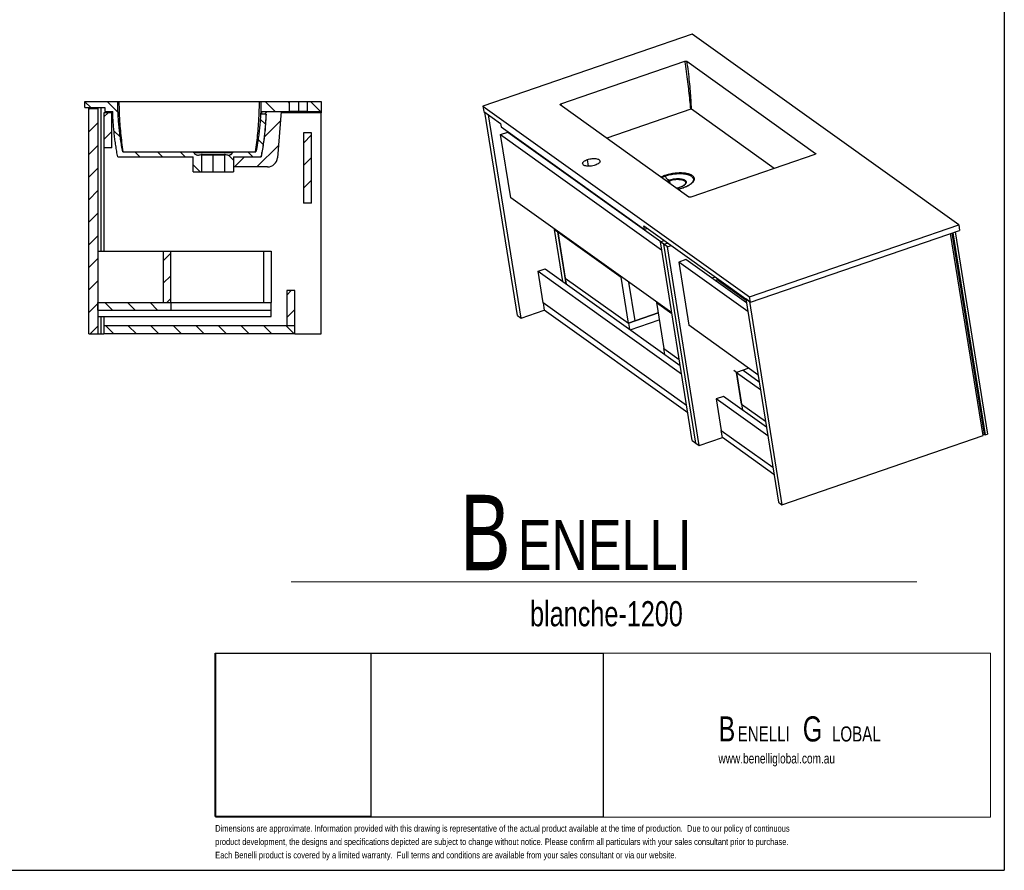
# Model space of a CAD drawing. Header units: millimetres. Extents: x -436 to 415, y 5 to 298.
# Tile 2 of 3: x 219 to 415, y 5 to 175. Entities that reach past the tile are written whole.
import ezdxf

# ---------------------------------------------------------------- set-up
doc = ezdxf.new("R2010")
doc.units = ezdxf.units.MM
doc.layers.add('FORMAT', color=179, linetype='Continuous')
doc.layers.add('LAYER_1', color=179, linetype='Continuous')
doc.styles.add('SLDTEXTSTYLE0', font='TXT', dxfattribs={"width": 0.75})

# ---------------------------------------------------------------- blocks, each defined once
blk = doc.blocks.new('BLOCK 3')
at = {"layer": 'FORMAT', "color": 179, "lineweight": 18}
for p, q in [((407.62, 51.8), (253.44, 51.8)), ((253.44, 51.8), (253.44, 19.17)), ((407.62, 19.17), (407.62, 51.8)), ((253.44, 19.17), (407.62, 19.17))]:
    blk.add_line(p, q, dxfattribs=at)
blk = doc.blocks.new('BLOCK 2')
at = {"layer": 'LAYER_1', "color": 179, "lineweight": 18}
for p, q in [((407.62, 51.8), (253.44, 51.8)), ((253.44, 51.8), (253.44, 19.17)), ((407.62, 19.17), (407.62, 51.8)), ((253.44, 19.17), (407.62, 19.17))]:
    blk.add_line(p, q, dxfattribs=at)
at = {"color": 7, "linetype": 'Continuous'}
blk.add_blockref('BLOCK 3', (0, 0), dxfattribs=at)
blk = doc.blocks.new('SW_NOTE_0')
at = {"layer": 'FORMAT', "color": 0, "attachment_point": 1, "style": 'SLDTEXTSTYLE0'}
for s, insert, char_height in [('B', (0, 19.34), 15), ('ENELLI', (11.48, 14.36), 10)]:
    blk.add_mtext(s, dxfattribs=dict(at, insert=insert, char_height=char_height))
blk = doc.blocks.new('SW_NOTE_0_1')
at = {"layer": 'FORMAT', "color": 0, "attachment_point": 1, "style": 'SLDTEXTSTYLE0'}
for s, insert, char_height in [('B', (0, 6.45), 5), ('G', (16.78, 6.45), 5), ('ENELLI', (3.83, 4.45), 3), ('LOBAL', (22.59, 4.45), 3)]:
    blk.add_mtext(s, dxfattribs=dict(at, insert=insert, char_height=char_height))

msp = doc.modelspace()

# ---------------------------------------------------------------- hatches: boundary and pattern name
at = {"layer": 'FORMAT', "linetype": 'Continuous', "lineweight": 18}
h = msp.add_hatch(dxfattribs=at)
h.set_pattern_fill('ANSI31', color=256, angle=90, style=0)
edge = h.paths.add_edge_path(flags=0)
edge.add_line((253.8769, 147.3444), (253.8769, 144.3444))
edge.add_line((253.8769, 144.3444), (255.6269, 144.3444))
edge.add_line((255.6269, 144.3444), (255.6269, 147.7522))
edge.add_spline(control_points=[(255.6269, 147.7522), (255.6269, 147.7593), (255.6261, 147.7664), (255.6246, 147.7734), (255.6223, 147.7843), (255.618, 147.7949), (255.6122, 147.8044), (255.6063, 147.814), (255.5986, 147.8228), (255.5899, 147.8299), (255.5812, 147.8369), (255.5712, 147.8425), (255.5608, 147.8462), (255.5502, 147.8501), (255.5389, 147.8521), (255.5277, 147.8522), (255.5165, 147.8523), (255.5051, 147.8504), (255.4945, 147.8468)], knot_values=[0, 0, 0, 0, 0.000213, 0.000213, 0.000213, 0.00054993, 0.00054993, 0.00054993, 0.00089168, 0.00089168, 0.00089168, 0.00122828, 0.00122828, 0.00122828, 0.0015675, 0.0015675, 0.0015675, 0.00190664, 0.00190664, 0.00190664, 0.00190664], weights=[1, 1, 1, 1, 1, 1, 1, 1, 1, 1, 1, 1, 1, 1, 1, 1, 1, 1, 1], degree=3, periodic=0)
edge.add_spline(control_points=[(255.4945, 147.8468), (255.4945, 147.8468), (255.4945, 147.8468), (255.4945, 147.8468), (254.7395, 147.5885), (254.2388, 147.7165), (253.9926, 148.2307)], knot_values=[0, 0, 0, 0, 0.0000053, 0.0000053, 0.0000053, 0.86472131, 0.86472131, 0.86472131, 0.86472131], weights=[1, 1, 1, 1, 1, 1, 1], degree=3, periodic=0)
edge.add_spline(control_points=[(253.9926, 148.2307), (253.9894, 148.2375), (253.9857, 148.2441), (253.9817, 148.2505), (253.9699, 148.2694), (253.9546, 148.2866), (253.9372, 148.3005), (253.9197, 148.3145), (253.8995, 148.3257), (253.8784, 148.3331), (253.8573, 148.3405), (253.8346, 148.3444), (253.8122, 148.3444)], knot_values=[0, 0, 0, 0, 0.00022569, 0.00022569, 0.00022569, 0.00090407, 0.00090407, 0.00090407, 0.0015842, 0.0015842, 0.0015842, 0.00226413, 0.00226413, 0.00226413, 0.00226413], weights=[1, 1, 1, 1, 1, 1, 1, 1, 1, 1, 1, 1, 1], degree=3, periodic=0)
edge.add_line((253.8122, 148.3444), (239.8769, 148.3444))
edge.add_spline(control_points=[(239.8769, 148.3444), (239.2336, 151.6232), (238.9003, 154.9565), (238.8769, 158.3444)], knot_values=[0, 0, 0, 0, 1, 1, 1, 1], weights=[1, 1, 1, 1], degree=3, periodic=0)
edge.add_line((238.8769, 158.3444), (232.3269, 158.3444))
edge.add_line((232.3269, 158.3444), (232.3269, 157.1444))
edge.add_line((232.3269, 157.1444), (236.3269, 157.1444))
edge.add_line((236.3269, 157.1444), (236.3269, 156.3444))
edge.add_line((236.3269, 156.3444), (237.8769, 156.3444))
edge.add_spline(control_points=[(237.8769, 156.3444), (237.8929, 155.7988), (237.9168, 155.2535), (237.9487, 154.7086), (237.9709, 154.3283), (237.997, 153.9483), (238.027, 153.5685), (238.057, 153.1888), (238.0909, 152.8093), (238.1287, 152.4303), (238.1665, 152.0513), (238.2083, 151.6726), (238.2539, 151.2944), (238.2995, 150.9162), (238.3491, 150.5385), (238.4025, 150.1613), (238.456, 149.7842), (238.5134, 149.4076), (238.5747, 149.0316), (238.6053, 148.8436), (238.6369, 148.6558), (238.6695, 148.4682), (238.7347, 148.0929), (238.8039, 147.7182), (238.8769, 147.3444)], knot_values=[0, 0, 0, 0, 0.01637333, 0.01637333, 0.01637333, 0.02780041, 0.02780041, 0.02780041, 0.0392275, 0.0392275, 0.0392275, 0.0506546, 0.0506546, 0.0506546, 0.06208172, 0.06208172, 0.06208172, 0.07350883, 0.07350883, 0.07350883, 0.07922193, 0.07922193, 0.07922193, 0.09064905, 0.09064905, 0.09064905, 0.09064905], weights=[1, 1, 1, 1, 1, 1, 1, 1, 1, 1, 1, 1, 1, 1, 1, 1, 1, 1, 1, 1, 1, 1, 1, 1, 1], degree=3, periodic=0)
edge.add_line((238.8769, 147.3444), (253.8769, 147.3444))
h = msp.add_hatch(dxfattribs=at)
h.set_pattern_fill('ANSI31', color=256, style=0)
h.paths.add_polyline_path([(234.9269, 112.1444), (234.9269, 156.9444), (233.1269, 156.9444), (233.1269, 112.1444)], flags=0)
h = msp.add_hatch(dxfattribs=at)
h.set_pattern_fill('ANSI31', color=256, angle=90, style=0)
edge = h.paths.add_edge_path(flags=0)
edge.add_spline(control_points=[(267.3769, 158.3444), (267.3723, 157.6756), (267.3556, 157.0089), (267.3268, 156.3444)], knot_values=[0, 0, 0, 0, 0.19740795, 0.19740795, 0.19740795, 0.19740795], weights=[1, 1, 1, 1], degree=3, periodic=0)
edge.add_line((267.3268, 156.3444), (273.0769, 156.3444))
edge.add_line((273.0769, 156.3444), (273.0769, 158.3444))
edge.add_line((273.0769, 158.3444), (267.3769, 158.3444))
h = msp.add_hatch(dxfattribs=at)
h.set_pattern_fill('ANSI31', color=256, angle=90, style=0)
h.paths.add_polyline_path([(276.5769, 158.3444), (276.5769, 156.3444), (279.3269, 156.3444), (279.3269, 158.3444)], flags=0)
h = msp.add_hatch(dxfattribs=at)
h.set_pattern_fill('ANSI31', color=256, style=0)
h.paths.add_polyline_path([(237.7269, 156.1444), (236.1269, 156.1444), (236.1269, 149.1444), (237.7269, 149.1444)], flags=0)
h = msp.add_hatch(dxfattribs=at)
h.set_pattern_fill('ANSI31', color=256, angle=90, style=0)
edge = h.paths.add_edge_path(flags=0)
edge.add_spline(control_points=[(260.2592, 147.8468), (260.2526, 147.8491), (260.2456, 147.8507), (260.2386, 147.8515), (260.2275, 147.8528), (260.2159, 147.8522), (260.2049, 147.8498), (260.1941, 147.8473), (260.1836, 147.843), (260.1741, 147.8371), (260.1645, 147.8312), (260.1558, 147.8235), (260.1488, 147.8147), (260.1418, 147.8059), (260.1362, 147.7959), (260.1325, 147.7853), (260.1288, 147.7747), (260.1269, 147.7634), (260.1269, 147.7522)], knot_values=[0, 0, 0, 0, 0.00021143, 0.00021143, 0.00021143, 0.00055158, 0.00055158, 0.00055158, 0.00088741, 0.00088741, 0.00088741, 0.00122892, 0.00122892, 0.00122892, 0.00156749, 0.00156749, 0.00156749, 0.00190622, 0.00190622, 0.00190622, 0.00190622], weights=[1, 1, 1, 1, 1, 1, 1, 1, 1, 1, 1, 1, 1, 1, 1, 1, 1, 1, 1], degree=3, periodic=0)
edge.add_line((260.1269, 147.7522), (260.1269, 144.3444))
edge.add_line((260.1269, 144.3444), (261.8769, 144.3444))
edge.add_line((261.8769, 144.3444), (261.8769, 147.3444))
edge.add_line((261.8769, 147.3444), (267.3769, 147.3444))
edge.add_spline(control_points=[(267.3769, 147.3444), (267.4815, 147.88), (267.5781, 148.4173), (267.6667, 148.9559), (267.6976, 149.1438), (267.7275, 149.3319), (267.7565, 149.5201), (267.8144, 149.8966), (267.8684, 150.2737), (267.9185, 150.6514), (267.9685, 151.029), (268.0147, 151.4071), (268.0569, 151.7857), (268.0992, 152.1643), (268.1375, 152.5433), (268.1719, 152.9227), (268.2063, 153.302), (268.2369, 153.6818), (268.2635, 154.0618), (268.2901, 154.4418), (268.3129, 154.822), (268.3318, 155.2025), (268.3424, 155.4164), (268.3518, 155.6304), (268.36, 155.8444)], knot_values=[0, 0, 0, 0, 0.01637337, 0.01637337, 0.01637337, 0.02208643, 0.02208643, 0.02208643, 0.03351349, 0.03351349, 0.03351349, 0.04494054, 0.04494054, 0.04494054, 0.05636758, 0.05636758, 0.05636758, 0.06779461, 0.06779461, 0.06779461, 0.07922162, 0.07922162, 0.07922162, 0.08564614, 0.08564614, 0.08564614, 0.08564614], weights=[1, 1, 1, 1, 1, 1, 1, 1, 1, 1, 1, 1, 1, 1, 1, 1, 1, 1, 1, 1, 1, 1, 1, 1, 1], degree=3, periodic=0)
edge.add_line((268.36, 155.8444), (267.3028, 155.8444))
edge.add_spline(control_points=[(267.3028, 155.8444), (267.17, 153.3134), (266.8613, 150.8134), (266.3769, 148.3444)], knot_values=[0.24695754, 0.24695754, 0.24695754, 0.24695754, 1, 1, 1, 1], weights=[1, 1, 1, 1], degree=3, periodic=0)
edge.add_line((266.3769, 148.3444), (261.9416, 148.3444))
edge.add_spline(control_points=[(261.9416, 148.3444), (261.9341, 148.3444), (261.9266, 148.3439), (261.9191, 148.3431), (261.8969, 148.3406), (261.8749, 148.3342), (261.8547, 148.3245), (261.8345, 148.3148), (261.8158, 148.3015), (261.8, 148.2856), (261.7841, 148.2697), (261.7708, 148.2509), (261.7612, 148.2307)], knot_values=[0, 0, 0, 0, 0.00022458, 0.00022458, 0.00022458, 0.00090332, 0.00090332, 0.00090332, 0.0015838, 0.0015838, 0.0015838, 0.00226434, 0.00226434, 0.00226434, 0.00226434], weights=[1, 1, 1, 1, 1, 1, 1, 1, 1, 1, 1, 1, 1], degree=3, periodic=0)
edge.add_spline(control_points=[(261.7612, 148.2307), (261.7358, 148.1779), (261.7066, 148.1266), (261.6731, 148.0786), (261.6208, 148.0035), (261.5564, 147.9351), (261.4827, 147.8808), (261.3963, 147.8171), (261.2944, 147.7717), (261.1901, 147.7464), (261.0868, 147.7213), (260.9787, 147.7141), (260.8726, 147.7186), (260.6639, 147.7274), (260.4569, 147.7792), (260.2592, 147.8468)], knot_values=[0, 0, 0, 0, 0.0017581, 0.0017581, 0.0017581, 0.00452772, 0.00452772, 0.00452772, 0.00779832, 0.00779832, 0.00779832, 0.01101224, 0.01101224, 0.01101224, 0.01736214, 0.01736214, 0.01736214, 0.01736214], weights=[1, 1, 1, 1, 1, 1, 1, 1, 1, 1, 1, 1, 1, 1, 1, 1], degree=3, periodic=0)
h = msp.add_hatch(dxfattribs=at)
h.set_pattern_fill('ANSI31', color=256, style=0)
edge = h.paths.add_edge_path(flags=0)
edge.add_line((267.4006, 147.3444), (261.9006, 147.3444))
edge.add_line((261.9006, 147.3444), (261.9006, 145.3444))
edge.add_line((261.9006, 145.3444), (268.6576, 145.3444))
edge.add_arc((268.6576, 147.3444), 2, 270, 355.322582)
edge.add_line((270.6509, 147.1813), (271.4006, 156.3444))
edge.add_line((271.4006, 156.3444), (267.56, 156.3444))
edge.add_line((267.56, 156.3444), (267.56, 155.8444))
edge.add_line((267.56, 155.8444), (268.3837, 155.8444))
edge.add_spline(control_points=[(268.3837, 155.8444), (268.2849, 153.2624), (268.0104, 150.713), (267.56, 148.196)], knot_values=[0.05477777, 0.05477777, 0.05477777, 0.05477777, 0.90406734, 0.90406734, 0.90406734, 0.90406734], weights=[1, 1, 1, 1], degree=3, periodic=0)
edge.add_line((267.56, 148.196), (267.56, 147.8444))
edge.add_line((267.56, 147.8444), (267.4959, 147.8444))
edge.add_spline(control_points=[(267.4959, 147.8444), (267.4649, 147.6776), (267.4331, 147.5109), (267.4006, 147.3444)], knot_values=[0.94364561, 0.94364561, 0.94364561, 0.94364561, 1, 1, 1, 1], weights=[1, 1, 1, 1], degree=3, periodic=0)
h = msp.add_hatch(dxfattribs=at)
h.set_pattern_fill('ANSI31', color=256, style=0)
h.paths.add_polyline_path([(277.4269, 152.1444), (275.8269, 152.1444), (275.8269, 138.1444), (277.4269, 138.1444)], flags=0)
h = msp.add_hatch(dxfattribs=at)
h.set_pattern_fill('ANSI31', color=256, style=0)
h.paths.add_polyline_path([(249.4269, 128.5944), (247.9269, 128.5944), (247.9269, 118.3944), (249.4269, 118.3944)], flags=0)
h = msp.add_hatch(dxfattribs=at)
h.set_pattern_fill('ANSI31', color=256, style=0)
h.paths.add_polyline_path([(274.1269, 120.7444), (272.5269, 120.7444), (272.5269, 113.7444), (274.1269, 113.7444)], flags=0)
h = msp.add_hatch(dxfattribs=at)
h.set_pattern_fill('ANSI31', color=256, angle=90, style=0)
h.paths.add_polyline_path([(234.9269, 118.3944), (234.9269, 116.8944), (249.4269, 116.8944), (249.4269, 118.3944)], flags=0)
h = msp.add_hatch(dxfattribs=at)
h.set_pattern_fill('ANSI31', color=256, angle=90, style=0)
h.paths.add_polyline_path([(236.1269, 112.1444), (274.1269, 112.1444), (274.1269, 113.7444), (236.1269, 113.7444)], flags=0)

# ---------------------------------------------------------------- linework, layer by layer
at = {"color": 7, "linetype": 'Continuous', "lineweight": 25}
for p, q in [((353.1573, 171.7691), (311.5487, 157.4659)), ((406.2121, 133.8064), (353.1573, 171.7691)), ((327.0358, 157.8722), (351.7354, 166.3627)), ((352.1336, 166.3591), (377.7325, 148.0421)), ((232.3269, 157.1444), (232.3269, 158.3444)), ((232.3269, 158.3444), (238.8769, 158.3444)), ((232.3269, 157.1444), (236.3269, 157.1444)), ((233.1269, 112.1444), (233.1269, 156.9444)), ((233.1269, 156.9444), (234.9269, 156.9444)), ((234.1269, 156.9444), (234.1269, 157.1444)), ((234.9269, 156.9444), (234.9269, 112.1444)), ((235.5269, 157.1444), (235.5269, 128.5944)), ((236.3269, 157.1444), (236.3269, 156.3444)), ((239.1769, 158.3444), (267.0769, 158.3444)), ((267.3769, 158.3444), (273.0769, 158.3444)), ((273.0769, 158.3444), (274.8269, 158.3444)), ((273.0769, 156.3444), (273.0769, 158.3444)), ((274.8269, 158.3444), (274.8269, 156.3444)), ((274.8269, 158.3444), (276.5769, 158.3444)), ((276.5769, 158.3444), (276.5769, 156.3444)), ((276.5769, 158.3444), (279.3269, 158.3444)), ((279.3269, 158.3444), (279.3269, 156.3444)), ((311.5487, 157.4659), (364.6034, 119.5032)), ((311.5487, 157.4659), (311.7217, 156.3877)), ((352.5017, 139.3689), (326.9028, 157.6859)), ((352.911, 156.8179), (336.1623, 151.0604)), ((369.4717, 145.0619), (353.0438, 156.8167)), ((237.7269, 156.1444), (236.1269, 156.1444)), ((236.1269, 156.1444), (236.1269, 149.1444)), ((236.3269, 156.3444), (237.8769, 156.3444)), ((237.7269, 149.1444), (237.7269, 156.1444)), ((237.8857, 156.1444), (237.7269, 156.1444)), ((268.36, 155.8444), (267.3028, 155.8444)), ((267.3268, 156.3444), (273.0769, 156.3444)), ((267.56, 155.8444), (267.56, 156.3444)), ((267.56, 156.3444), (271.4006, 156.3444)), ((268.3837, 155.8444), (267.56, 155.8444)), ((271.4006, 156.3444), (270.6509, 147.1813)), ((279.3269, 156.1444), (271.3843, 156.1444)), ((274.8269, 156.3444), (273.0769, 156.3444)), ((276.5769, 156.3444), (274.8269, 156.3444)), ((276.5769, 156.3444), (279.3269, 156.3444)), ((279.3269, 156.3444), (279.3269, 156.1444)), ((279.3269, 112.1444), (279.3269, 156.1444)), ((311.7217, 156.3877), (315.0376, 154.0151)), ((311.9427, 156.2296), (312.6501, 155.7234)), ((318.4308, 115.7969), (311.9427, 156.2296)), ((319.1382, 115.2908), (312.6501, 155.7234)), ((315.0376, 154.0151), (315.1529, 153.2963)), ((315.1529, 153.2963), (343.6699, 132.8913)), ((277.4269, 152.1444), (275.8269, 152.1444)), ((275.8269, 152.1444), (275.8269, 138.1444)), ((277.4269, 138.1444), (277.4269, 152.1444)), ((315.0531, 151.8091), (316.4695, 152.296)), ((315.0531, 151.8091), (347.0915, 128.8844)), ((317.0716, 139.2301), (315.0531, 151.8091)), ((316.4695, 152.296), (346.933, 130.4982)), ((237.7269, 149.1444), (236.1269, 149.1444)), ((236.1269, 149.1444), (236.1269, 128.5944)), ((238.8769, 147.3444), (253.8769, 147.3444)), ((239.8769, 148.3444), (253.8122, 148.3444)), ((253.8769, 144.3444), (253.8769, 147.3444)), ((255.6531, 147.8519), (255.5731, 147.8518)), ((255.6269, 144.3444), (255.6269, 147.7522)), ((257.8769, 144.3444), (257.8769, 147.7522)), ((260.1071, 147.7522), (260.1269, 147.7522)), ((260.1807, 147.8518), (260.1246, 147.8519)), ((260.1269, 147.7522), (260.1269, 144.3444)), ((261.8769, 147.3444), (267.3769, 147.3444)), ((261.8769, 147.3444), (261.8769, 144.3444)), ((261.9006, 147.3444), (261.9006, 145.3444)), ((261.9006, 147.3444), (267.4006, 147.3444)), ((261.9416, 148.3444), (266.3769, 148.3444)), ((267.4959, 147.8444), (267.56, 147.8444)), ((267.56, 147.8444), (267.56, 148.196)), ((377.5996, 147.8559), (352.8999, 139.3653)), ((261.9006, 145.3444), (261.8769, 145.3444)), ((268.6576, 145.3444), (261.9006, 145.3444)), ((253.8769, 144.3444), (255.6269, 144.3444)), ((255.6269, 144.3444), (257.8769, 144.3444)), ((257.8769, 144.3444), (260.1269, 144.3444)), ((260.1269, 144.3444), (261.8769, 144.3444)), ((353.3612, 142.5799), (353.3554, 142.5599)), ((349.11, 116.3053), (317.0716, 139.2301)), ((277.4269, 138.1444), (275.8269, 138.1444)), ((337.8669, 137.0435), (337.812, 137.0246)), ((338.4752, 136.5501), (338.5301, 136.569)), ((343.5545, 133.6101), (364.7764, 118.425)), ((343.6699, 132.8913), (343.5545, 133.6101)), ((364.6034, 119.5032), (406.2121, 133.8064)), ((406.2121, 133.8064), (406.3851, 132.7282)), ((325.8841, 132.9244), (325.7961, 132.8941)), ((327.4549, 122.5567), (325.7961, 132.8941)), ((325.7961, 132.8941), (326.4593, 132.4196)), ((326.5473, 132.4498), (326.4593, 132.4196)), ((326.4593, 132.4196), (339.0156, 123.4351)), ((326.4593, 132.4196), (327.9299, 123.2549)), ((328.1181, 122.0821), (326.4593, 132.4196)), ((344.2705, 133.0978), (343.6699, 132.8913)), ((364.7764, 118.425), (406.3851, 132.7282)), ((411.0586, 91.906), (404.6061, 132.1166)), ((404.8633, 132.2051), (411.2802, 92.2163)), ((405.0488, 132.2688), (411.5012, 92.0581)), ((405.4914, 132.421), (411.9439, 92.2103)), ((346.8378, 130.4655), (347.5886, 130.7236)), ((353.1817, 90.9314), (346.8378, 130.4655)), ((347.5452, 129.9593), (346.8378, 130.4655)), ((347.5452, 129.9593), (348.296, 130.2174)), ((353.8891, 90.4252), (347.5452, 129.9593)), ((348.2526, 129.4531), (347.5452, 129.9593)), ((348.2526, 129.4531), (349.0034, 129.7112)), ((354.5965, 89.919), (348.2526, 129.4531)), ((234.9269, 128.5944), (247.9269, 128.5944)), ((247.9269, 128.5944), (249.4269, 128.5944)), ((247.9269, 128.5944), (247.9269, 118.3944)), ((249.4269, 118.3944), (249.4269, 128.5944)), ((249.4269, 128.5944), (267.9269, 128.5944)), ((267.9269, 118.3944), (267.9269, 128.5944)), ((267.9269, 128.5944), (269.4269, 128.5944)), ((269.4269, 128.5944), (269.4269, 118.3944)), ((351.9278, 126.9243), (350.5113, 126.4374)), ((364.2459, 116.6098), (350.5113, 126.4374)), ((350.5113, 126.4374), (352.5298, 113.8583)), ((363.9739, 118.3049), (351.9278, 126.9243)), ((322.5018, 124.6004), (323.9182, 125.0873)), ((322.5018, 124.6004), (351.0577, 104.1675)), ((323.511, 118.3109), (322.5018, 124.6004)), ((323.9182, 125.0873), (350.7857, 105.8626)), ((339.0156, 123.4351), (339.1036, 123.4653)), ((340.4862, 114.2704), (339.0156, 123.4351)), ((357.7711, 123.4376), (357.1156, 123.2122)), ((327.9299, 123.2549), (340.4862, 114.2704)), ((327.9299, 123.2549), (328.1181, 122.0821)), ((341.8141, 114.7268), (340.5816, 122.4077)), ((358.4343, 122.963), (357.7788, 122.7377)), ((357.7788, 122.7377), (358.1642, 122.8702)), ((363.8998, 118.7662), (358.1642, 122.8702)), ((274.1269, 120.7444), (272.5269, 120.7444)), ((272.5269, 120.7444), (272.5269, 113.7444)), ((274.1269, 113.7444), (274.1269, 120.7444)), ((234.9269, 116.8944), (234.9269, 118.3944)), ((234.9269, 118.3944), (249.4269, 118.3944)), ((247.9269, 118.3944), (249.4269, 118.3944)), ((249.4269, 118.3944), (249.4269, 116.8944)), ((249.4269, 118.3944), (269.4269, 118.3944)), ((249.4269, 118.3944), (267.9269, 118.3944)), ((267.9269, 118.3944), (269.4269, 118.3944)), ((269.4269, 116.8944), (269.4269, 118.3944)), ((352.067, 97.878), (323.511, 118.3109)), ((323.511, 118.3109), (323.7417, 116.8732)), ((346.1775, 118.4036), (346.0895, 118.3734)), ((346.0895, 118.3734), (347.5602, 109.2087)), ((346.0895, 118.3734), (349.1269, 116.2)), ((364.5554, 118.5832), (363.848, 119.0894)), ((363.848, 119.0894), (370.336, 78.6568)), ((364.5554, 118.5832), (371.0434, 78.1506)), ((364.7764, 118.425), (364.6034, 119.5032)), ((234.9269, 116.8944), (249.4269, 116.8944)), ((234.9269, 115.5944), (269.4269, 115.5944)), ((235.5269, 115.5944), (235.5269, 112.1444)), ((236.1269, 115.5944), (236.1269, 113.7444)), ((249.4269, 116.8944), (269.4269, 116.8944)), ((269.4269, 115.5944), (269.4269, 116.8944)), ((318.4308, 115.7969), (319.1382, 115.2908)), ((319.1382, 115.2908), (323.7417, 116.8732)), ((352.2976, 96.4404), (323.7417, 116.8732)), ((340.4862, 114.2704), (346.4206, 116.3103)), ((346.4206, 116.3103), (341.8141, 114.7268)), ((274.1269, 113.7444), (236.1269, 113.7444)), ((236.1269, 113.7444), (236.1269, 112.1444)), ((274.1269, 113.7444), (272.5269, 113.7444)), ((274.1269, 112.1444), (274.1269, 113.7444)), ((341.8141, 114.7268), (340.4862, 114.2704)), ((340.4862, 114.2704), (340.6744, 113.0976)), ((340.8487, 112.9729), (346.6369, 114.9626)), ((366.2644, 104.0307), (352.5298, 113.8583)), ((233.1269, 112.1444), (234.9269, 112.1444)), ((234.9269, 112.1444), (235.5269, 112.1444)), ((235.5269, 112.1444), (236.1269, 112.1444)), ((274.1269, 112.1444), (236.1269, 112.1444)), ((274.1269, 112.1444), (279.3269, 112.1444)), ((347.7483, 108.0359), (347.5602, 109.2087)), ((347.5602, 109.2087), (350.5975, 107.0353)), ((361.981, 104.4574), (361.4505, 104.837)), ((364.4716, 105.3135), (361.981, 104.4574)), ((363.3089, 104.9138), (361.981, 104.4574)), ((361.981, 104.4574), (366.7426, 101.0502)), ((362.9903, 98.1678), (361.981, 104.4574)), ((361.981, 104.4574), (363.1784, 96.9951)), ((363.3089, 104.9138), (366.4876, 102.6394)), ((359.3765, 99.7155), (357.96, 99.2286)), ((368.2121, 91.8929), (357.96, 99.2286)), ((357.96, 99.2286), (358.9693, 92.9391)), ((367.9401, 93.588), (359.3765, 99.7155)), ((362.9903, 98.1678), (363.1784, 96.9951)), ((362.9903, 98.1678), (367.7519, 94.7607)), ((359.2, 91.5015), (358.9693, 92.9391)), ((358.9693, 92.9391), (369.2213, 85.6034)), ((411.0084, 92.2188), (411.2802, 92.2163)), ((411.2802, 92.2163), (411.5012, 92.0581)), ((411.5012, 92.0581), (411.9439, 92.2103)), ((353.1817, 90.9314), (353.8891, 90.4252)), ((353.8891, 90.4252), (354.5965, 89.919)), ((354.5965, 89.919), (359.2, 91.5015)), ((369.452, 84.1658), (359.2, 91.5015)), ((371.0434, 78.1506), (411.0586, 91.906)), ((370.336, 78.6568), (371.0434, 78.1506))]:
    msp.add_line(p, q, dxfattribs=at)
at = {"color": 8, "linetype": 'Continuous', "lineweight": 25}
for p, q in [((327.0358, 157.8722), (327.098, 157.5463)), ((377.7441, 147.9477), (377.7325, 148.0421)), ((332.5452, 145.4923), (332.3331, 146.8139)), ((348.6449, 142.6132), (348.7328, 142.0658))]:
    msp.add_line(p, q, dxfattribs=at)
at = {"color": 7, "linetype": 'Continuous', "lineweight": 25, "flags": 128}
for points in [[(332.3331, 146.8139), (332.5615, 146.884), (332.8009, 146.9415), (333.0466, 146.9851), (333.2935, 147.0139), (333.5367, 147.0274), (333.771, 147.0253), (333.9919, 147.0076), (334.1947, 146.9747), (334.3754, 146.9272), (334.5302, 146.8662), (334.6561, 146.7928), (334.7504, 146.7086), (334.8113, 146.6153), (334.8375, 146.5147), (334.8285, 146.409), (334.7844, 146.3002), (334.7061, 146.1906), (334.5953, 146.0824), (334.4542, 145.9779), (334.2857, 145.8791), (334.0932, 145.7881), (333.8806, 145.7066)], [(333.8806, 145.7066), (333.6522, 145.6365), (333.4127, 145.579), (333.1671, 145.5354), (332.9201, 145.5066), (332.677, 145.4931), (332.4427, 145.4952), (332.2218, 145.5129), (332.019, 145.5458), (331.8383, 145.5933), (331.6835, 145.6543), (331.5576, 145.7277), (331.4632, 145.8119), (331.4024, 145.9052), (331.3762, 146.0058), (331.3852, 146.1115), (331.4293, 146.2203), (331.5076, 146.3299), (331.6184, 146.4381), (331.7595, 146.5426), (331.928, 146.6414), (332.1205, 146.7324), (332.3331, 146.8139)]]:
    msp.add_lwpolyline(points, dxfattribs=at)
at = {"color": 7, "linetype": 'Continuous', "lineweight": 25}
msp.add_arc((268.6576, 147.3444), 2, 270, 355.322582, dxfattribs=at)
for points, knots in [([(351.7354, 166.3627), (351.7612, 166.3705), (351.8181, 166.3877), (351.9149, 166.4005), (352.0105, 166.3996), (352.0876, 166.3852), (352.1193, 166.3673), (352.1336, 166.3591)], [0, 0, 0, 0, 0.1787501, 0.39375844, 0.60786376, 0.82233561, 1, 1, 1, 1]), ([(352.911, 156.8179), (352.853, 157.4321), (352.737, 158.6587), (352.5386, 160.4721), (352.3094, 162.3665), (352.0454, 164.3393), (351.8388, 165.6874), (351.7354, 166.3627)], [0, 0, 0, 0, 0.186953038, 0.373363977, 0.55960059, 0.779364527, 1, 1, 1, 1]), ([(353.0438, 156.8167), (353.0159, 157.4306), (352.9603, 158.6567), (352.8309, 160.4695), (352.6575, 162.3633), (352.4326, 164.3358), (352.2334, 165.6838), (352.1336, 166.3591)], [0, 0, 0, 0, 0.18695304, 0.37336398, 0.55960059, 0.77936453, 1, 1, 1, 1]), ([(239.8769, 148.3444), (239.7981, 148.7605), (239.6799, 149.3848), (239.508, 150.4296), (239.3536, 151.4772), (239.1989, 152.7384), (239.074, 154.003), (238.9795, 155.2701), (238.903, 156.7172), (238.8866, 157.7426), (238.8769, 158.3444)], [0, 0, 0, 0, 0.12624732, 0.18936761, 0.31561492, 0.44186219, 0.56810937, 0.69435646, 0.82060341, 1, 1, 1, 1]), ([(238.8769, 158.3444), (238.8792, 158.3444), (238.8843, 158.3444), (238.9281, 158.3444), (239.0002, 158.3444), (239.0875, 158.3444), (239.149, 158.3444), (239.1769, 158.3444)], [0, 0, 0, 0, 0.17874884, 0.39375605, 0.6078623, 0.82233457, 1, 1, 1, 1]), ([(239.9769, 148.3444), (239.8859, 148.9571), (239.7041, 150.1807), (239.496, 152.0369), (239.3279, 154.0143), (239.2099, 156.118), (239.1879, 157.6013), (239.1769, 158.3444)], [0, 0, 0, 0, 0.18695304, 0.37336398, 0.55960059, 0.77936453, 1, 1, 1, 1]), ([(266.2769, 148.3444), (266.3679, 148.9571), (266.5497, 150.1807), (266.7577, 152.0369), (266.9258, 154.0143), (267.0439, 156.118), (267.0659, 157.6013), (267.0769, 158.3444)], [0, 0, 0, 0, 0.18695304, 0.37336398, 0.55960059, 0.77936453, 1, 1, 1, 1]), ([(267.0769, 158.3444), (267.0907, 158.3444), (267.1115, 158.3444), (267.1392, 158.3444), (267.161, 158.3444), (267.1837, 158.3444), (267.2066, 158.3444), (267.2291, 158.3444), (267.2505, 158.3444), (267.2706, 158.3444), (267.2889, 158.3444), (267.3062, 158.3444), (267.3217, 158.3444), (267.3356, 158.3444), (267.3472, 158.3444), (267.3568, 158.3444), (267.3615, 158.3444), (267.3637, 158.3444)], [0, 0, 0, 0, 0.10862599, 0.16297101, 0.22002313, 0.28511544, 0.35020895, 0.41530311, 0.48514173, 0.54998014, 0.61481872, 0.67965827, 0.74912659, 0.81407423, 0.87902087, 0.9439673, 1, 1, 1, 1]), ([(267.3769, 158.3444), (267.3715, 157.9208), (267.3631, 157.254), (267.3365, 156.5876), (267.3268, 156.3444)], [0, 0, 0, 0, 0.6350683, 1, 1, 1, 1]), ([(326.9028, 157.6859), (326.8925, 157.6955), (326.8697, 157.7166), (326.8698, 157.7576), (326.9018, 157.8023), (326.9599, 157.8426), (327.0121, 157.863), (327.0358, 157.8722)], [0, 0, 0, 0, 0.17875208, 0.39376218, 0.60786605, 0.82233725, 1, 1, 1, 1]), ([(353.0438, 156.8167), (353.0378, 156.8199), (353.0259, 156.8264), (352.9974, 156.8306), (352.9648, 156.83), (352.9347, 156.8252), (352.9177, 156.82), (352.911, 156.8179)], [0, 0, 0, 0, 0.21492938, 0.42981884, 0.6450244, 0.86022202, 1, 1, 1, 1]), ([(238.8769, 147.3444), (238.806, 147.7187), (238.6997, 148.2801), (238.5423, 149.2193), (238.3985, 150.1608), (238.25, 151.2939), (238.1247, 152.4299), (238.0235, 153.5682), (237.9321, 154.8728), (237.8974, 155.7989), (237.8769, 156.3444)], [0, 0, 0, 0, 0.12605971, 0.18908701, 0.3151467, 0.44120637, 0.56726598, 0.69332553, 0.819385, 1, 1, 1, 1]), ([(267.3028, 155.8444), (267.3021, 155.8311), (267.2791, 155.3949), (267.2233, 154.5362), (267.1111, 153.2705), (266.969, 152.0077), (266.8251, 150.9587), (266.6367, 149.7359), (266.4873, 148.9361), (266.3769, 148.3444)], [0, 0, 0, 0, 0.00527742, 0.173277, 0.34127674, 0.50927662, 0.67727658, 0.7612721, 1, 1, 1, 1]), ([(267.3268, 156.3444), (267.3267, 156.3416), (267.3264, 156.3361), (267.3246, 156.2931), (267.3217, 156.2297), (267.3181, 156.1505), (267.314, 156.0651), (267.31, 155.9829), (267.3064, 155.9132), (267.3039, 155.8643), (267.3029, 155.8458), (267.3029, 155.8447), (267.3028, 155.8444)], [0, 0, 0, 0, 0.10723392, 0.2144664, 0.32174126, 0.42911323, 0.53659073, 0.64413837, 0.75168225, 0.85913895, 0.96645959, 1, 1, 1, 1]), ([(268.36, 155.8444), (268.3511, 155.6304), (268.3263, 155.0358), (268.2672, 154.0615), (268.1759, 152.9223), (268.0608, 151.7853), (267.9225, 150.6508), (267.7872, 149.7081), (267.6125, 148.6047), (267.4772, 147.8809), (267.3769, 147.3444)], [0, 0, 0, 0, 0.07501372, 0.20843608, 0.34185854, 0.47528109, 0.6087037, 0.74212636, 0.808835, 1, 1, 1, 1]), ([(268.3837, 155.8444), (268.3499, 155.1502), (268.2935, 153.9895), (268.1479, 152.3664), (267.9895, 150.9726), (267.7973, 149.5814), (267.6391, 148.6579), (267.56, 148.196)], [0, 0, 0, 0, 0.27077984, 0.45279118, 0.63491875, 0.8173997, 1, 1, 1, 1]), ([(253.8122, 148.3444), (253.8347, 148.3422), (253.8797, 148.3377), (253.9394, 148.3032), (253.9753, 148.2639), (253.9891, 148.2374), (253.9926, 148.2307)], [0, 0, 0, 0, 0.29996887, 0.59993622, 0.89918308, 1, 1, 1, 1]), ([(253.8122, 148.3444), (253.8189, 148.3444), (253.8323, 148.3444), (253.9401, 148.3444), (254.1107, 148.3444), (254.3467, 148.3444), (254.643, 148.3444), (254.9944, 148.3444), (255.3953, 148.3444), (255.8386, 148.3444), (256.317, 148.3444), (256.8217, 148.3444), (257.3447, 148.3444), (257.8768, 148.3444), (258.409, 148.3444), (258.9319, 148.3444), (259.4367, 148.3444), (259.915, 148.3444), (260.3583, 148.3444), (260.7591, 148.3444), (261.111, 148.3444), (261.4071, 148.3444), (261.6428, 148.3444), (261.8144, 148.3444), (261.9184, 148.3444), (261.9415, 148.3444), (261.9416, 148.3444), (261.9416, 148.3444)], [0, 0, 0, 0, 0.04166143, 0.08331344, 0.1249958, 0.16666307, 0.20835095, 0.24999704, 0.29161597, 0.33336548, 0.37499661, 0.41664776, 0.45831888, 0.49999764, 0.54167491, 0.58333417, 0.62499685, 0.66665231, 0.70832184, 0.74999813, 0.79165885, 0.83334856, 0.87499942, 0.91666759, 0.95834417, 0.9999981, 1, 1, 1, 1]), ([(253.9926, 148.2307), (253.999, 148.2307), (254.0119, 148.2307), (254.1149, 148.2307), (254.2779, 148.2307), (254.5033, 148.2307), (254.7865, 148.2307), (255.1223, 148.2307), (255.5055, 148.2307), (255.9292, 148.2307), (256.3861, 148.2307), (256.8686, 148.2307), (257.3684, 148.2307), (257.8768, 148.2307), (258.3853, 148.2307), (258.885, 148.2307), (259.3675, 148.2307), (259.8246, 148.2307), (260.2482, 148.2307), (260.6312, 148.2307), (260.9674, 148.2307), (261.2504, 148.2307), (261.4757, 148.2307), (261.6396, 148.2307), (261.7389, 148.2307), (261.7612, 148.2307), (261.7612, 148.2307), (261.7612, 148.2307)], [0, 0, 0, 0, 0.04166631, 0.08333002, 0.12499567, 0.16666261, 0.20832964, 0.249997, 0.29166262, 0.33333086, 0.37499659, 0.41666316, 0.45832939, 0.49999764, 0.54166459, 0.58332916, 0.62499686, 0.66666452, 0.70833141, 0.74999804, 0.791663, 0.83333116, 0.87499957, 0.91666542, 0.95833033, 0.9999981, 1, 1, 1, 1]), ([(253.9926, 148.2307), (254.0454, 148.1385), (254.1426, 147.9687), (254.3771, 147.7983), (254.6154, 147.7258), (254.8439, 147.7124), (255.1352, 147.7378), (255.3488, 147.8026), (255.4945, 147.8468)], [0, 0, 0, 0, 0.18353125, 0.33786478, 0.49195851, 0.6120249, 0.73530148, 1, 1, 1, 1]), ([(255.4945, 147.8468), (255.5055, 147.8494), (255.5275, 147.8546), (255.5614, 147.8479), (255.5912, 147.8313), (255.6136, 147.8055), (255.6253, 147.7776), (255.6264, 147.7593), (255.6269, 147.7522)], [0, 0, 0, 0, 0.17771092, 0.35541117, 0.53186749, 0.71085788, 0.88741364, 1, 1, 1, 1]), ([(255.5954, 147.8511), (255.5772, 147.8521), (255.555, 147.8533), (255.5389, 147.8511), (255.536, 147.8507)], [0, 0, 0, 0, 0.8212018, 1, 1, 1, 1]), ([(255.62, 147.8468), (255.6371, 147.8468), (255.6958, 147.8468), (255.8866, 147.8468), (256.1805, 147.8468), (256.545, 147.8468), (256.9593, 147.8468), (257.4091, 147.8468), (257.8769, 147.8468), (258.3446, 147.8468), (258.7945, 147.8468), (259.2088, 147.8468), (259.573, 147.8468), (259.8681, 147.8468), (260.0693, 147.8468), (260.1338, 147.8468), (260.1578, 147.8468)], [0, 0, 0, 0, 0.03172765, 0.10864088, 0.18555449, 0.26246792, 0.3393812, 0.41629477, 0.49320841, 0.57012104, 0.64703445, 0.72394689, 0.80085983, 0.87777381, 0.95468601, 1, 1, 1, 1]), ([(260.1269, 147.7522), (260.128, 147.7634), (260.1302, 147.7859), (260.1475, 147.8159), (260.1729, 147.8387), (260.2046, 147.8516), (260.2347, 147.8535), (260.2524, 147.8487), (260.2592, 147.8468)], [0, 0, 0, 0, 0.177505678, 0.355006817, 0.533905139, 0.709980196, 0.888242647, 1, 1, 1, 1]), ([(260.2194, 147.8505), (260.216, 147.851), (260.1994, 147.8532), (260.1765, 147.8521), (260.1584, 147.8511)], [0, 0, 0, 0, 0.20413962, 1, 1, 1, 1]), ([(260.2592, 147.8468), (260.3584, 147.8158), (260.5584, 147.7532), (260.8723, 147.7073), (261.1402, 147.7248), (261.3445, 147.7934), (261.5178, 147.8945), (261.6631, 148.0461), (261.7336, 148.1789), (261.7612, 148.2307)], [0, 0, 0, 0, 0.18092348, 0.36501967, 0.55024653, 0.64245985, 0.73831634, 0.89783733, 1, 1, 1, 1]), ([(261.7612, 148.2307), (261.7729, 148.2501), (261.7963, 148.2888), (261.8532, 148.3277), (261.9042, 148.3431), (261.9341, 148.3441), (261.9416, 148.3444)], [0, 0, 0, 0, 0.30013442, 0.60024763, 0.89968122, 1, 1, 1, 1]), ([(267.4959, 147.8444), (267.4881, 147.8027), (267.4725, 147.7193), (267.441, 147.5526), (267.4168, 147.4276), (267.4006, 147.3444)], [0, 0, 0, 0, 0.25003951, 0.50007902, 1, 1, 1, 1]), ([(377.7325, 148.0421), (377.7428, 148.0326), (377.7656, 148.0115), (377.7655, 147.9705), (377.7335, 147.9258), (377.6754, 147.8854), (377.6232, 147.8651), (377.5996, 147.8559)], [0, 0, 0, 0, 0.17874884, 0.39375605, 0.6078623, 0.82233457, 1, 1, 1, 1]), ([(347.7572, 143.7194), (347.7657, 143.712), (347.7828, 143.6974), (347.8091, 143.6594), (347.8338, 143.613), (347.8468, 143.5778), (347.8534, 143.5602)], [0, 0, 0, 0, 0.25000705, 0.49999168, 0.75002522, 1, 1, 1, 1]), ([(348.5728, 142.7401), (348.5371, 142.743), (348.4698, 142.7485), (348.3659, 142.7882), (348.2671, 142.852), (348.1729, 142.9422), (348.0833, 143.0593), (347.9992, 143.2033), (347.9204, 143.3727), (347.8763, 143.4962), (347.8534, 143.5602)], [0, 0, 0, 0, 0.16400292, 0.30975907, 0.43960781, 0.55684463, 0.66591434, 0.77229049, 0.88185113, 1, 1, 1, 1]), ([(348.6449, 142.6132), (348.6435, 142.6205), (348.6408, 142.6351), (348.6337, 142.6579), (348.625, 142.68), (348.6148, 142.7), (348.6039, 142.717), (348.5928, 142.7299), (348.5821, 142.7383), (348.5759, 142.7395), (348.5728, 142.7401)], [0, 0, 0, 0, 0.12501008, 0.24999836, 0.37500879, 0.49994928, 0.62498803, 0.74996457, 0.87498416, 1, 1, 1, 1]), ([(351.8613, 142.2576), (351.8636, 142.2252), (351.8677, 142.1661), (351.8435, 142.081), (351.8112, 142.012), (351.7779, 141.9582), (351.7445, 141.9122), (351.6759, 141.8294), (351.5342, 141.6966), (351.2788, 141.5266), (350.963, 141.3689), (350.6125, 141.2369), (350.3162, 141.1462), (350.1341, 141.1096), (350.0833, 141.0994)], [0, 0, 0, 0, 0.08735269, 0.15911175, 0.21525847, 0.25569167, 0.28650076, 0.32028505, 0.44168538, 0.57771236, 0.70656923, 0.82965824, 0.95245958, 1, 1, 1, 1]), ([(353.3586, 142.5632), (353.336, 142.5105), (353.294, 142.4126), (353.1964, 142.2793), (353.1065, 142.1765), (353.0215, 142.091), (352.9149, 141.9942), (352.7644, 141.8742), (352.5723, 141.7422), (352.3652, 141.618), (352.1363, 141.4959), (351.8703, 141.3703), (351.5478, 141.2376), (351.1149, 141.0867), (350.7156, 140.9665), (350.4326, 140.9098), (350.3667, 140.8966)], [0, 0, 0, 0, 0.08831611, 0.16421813, 0.21528653, 0.25236183, 0.29720961, 0.36506157, 0.43853028, 0.50592445, 0.5670659, 0.64382508, 0.72662921, 0.8160238, 0.95714844, 1, 1, 1, 1]), ([(352.8999, 139.3653), (352.8741, 139.3575), (352.8172, 139.3404), (352.7204, 139.3276), (352.6248, 139.3285), (352.5477, 139.3429), (352.5161, 139.3608), (352.5017, 139.3689)], [0, 0, 0, 0, 0.178749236, 0.393756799, 0.60786276, 0.822334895, 1, 1, 1, 1])]:
    msp.add_open_spline(points, degree=3, knots=knots, dxfattribs=at)
msp.add_open_spline([(255.6269, 147.7522), (255.6353, 147.7522), (255.652, 147.7522), (255.7858, 147.7522), (255.9937, 147.7522), (256.2757, 147.7522), (256.6188, 147.7522), (257.0103, 147.7522), (257.4351, 147.7522), (257.7296, 147.7522), (257.8769, 147.7522)], degree=3, dxfattribs=at)
at = {"color": 8, "linetype": 'Continuous', "lineweight": 25}
for points, knots in [([(257.8769, 147.7522), (258.0241, 147.7522), (258.3187, 147.7522), (258.7435, 147.7522), (259.135, 147.7522), (259.4779, 147.7522), (259.7605, 147.7522), (259.9664, 147.7522), (260.0861, 147.7522), (260.1017, 147.7522), (260.1071, 147.7522)], [0, 0, 0, 0, 0.13257394, 0.26514789, 0.39772183, 0.53029577, 0.66286971, 0.79544366, 0.9280176, 1, 1, 1, 1]), ([(346.9135, 143.3676), (347.0404, 143.4288), (347.3028, 143.5554), (347.6025, 143.6636), (347.7572, 143.7194)], [0, 0, 0, 0, 0.48386815, 1, 1, 1, 1]), ([(347.0879, 143.2428), (347.196, 143.2948), (347.4338, 143.4092), (347.7053, 143.5069), (347.8534, 143.5602)], [0, 0, 0, 0, 0.45472012, 1, 1, 1, 1]), ([(347.7572, 143.7194), (347.9171, 143.7712), (348.237, 143.8749), (348.7477, 143.9999), (349.27, 144.0996), (349.7978, 144.1705), (350.3212, 144.2118), (350.8316, 144.2225), (351.3202, 144.2027), (351.7784, 144.1526), (352.1986, 144.0731), (352.5735, 143.9655), (352.8969, 143.8318), (353.163, 143.674), (353.3674, 143.4951), (353.5066, 143.298), (353.5779, 143.0861), (353.5808, 142.863), (353.5144, 142.6326), (353.3805, 142.3989), (353.181, 142.1656), (352.9195, 141.937), (352.6003, 141.7168), (352.2293, 141.509), (351.8124, 141.3168), (351.3563, 141.1443), (350.8811, 140.9948), (350.5508, 140.9169), (350.391, 140.8792)], [0, 0, 0, 0, 0.038532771, 0.077108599, 0.115662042, 0.154188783, 0.192782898, 0.231328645, 0.26987026, 0.308468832, 0.346995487, 0.385506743, 0.4241308, 0.462662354, 0.501214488, 0.539757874, 0.578329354, 0.616885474, 0.655460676, 0.693997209, 0.732508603, 0.771140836, 0.809663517, 0.848204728, 0.886764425, 0.925331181, 0.963896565, 1, 1, 1, 1]), ([(347.8534, 143.5602), (348.0062, 143.6097), (348.312, 143.7088), (348.8, 143.8283), (349.2991, 143.9236), (349.8034, 143.9913), (350.3036, 144.0307), (350.7913, 144.041), (351.2582, 144.0221), (351.696, 143.9741), (352.0977, 143.8983), (352.4559, 143.7954), (352.7649, 143.6676), (353.0193, 143.5169), (353.2144, 143.3458), (353.3481, 143.1576), (353.4139, 142.9549), (353.4238, 142.7722), (353.385, 142.6561), (353.3708, 142.6136)], [0, 0, 0, 0, 0.06031484, 0.12062833, 0.18094382, 0.24125961, 0.30157767, 0.36189524, 0.42221155, 0.48252976, 0.54284693, 0.60316286, 0.66348213, 0.72379861, 0.78411738, 0.8444324, 0.90475021, 0.96506773, 1, 1, 1, 1]), ([(348.5728, 142.7401), (348.7147, 142.7847), (348.9986, 142.874), (349.4595, 142.9661), (349.9238, 143.0226), (350.3775, 143.0387), (350.802, 143.0145), (351.1815, 142.9509), (351.5011, 142.85), (351.7487, 142.7161), (351.9147, 142.5541), (351.9928, 142.3703), (351.9799, 142.1717), (351.8766, 141.966), (351.6868, 141.7611), (351.4177, 141.565), (351.0801, 141.3844), (350.6853, 141.2295), (350.3557, 141.1258), (350.158, 141.0871), (350.1129, 141.0783)], [0, 0, 0, 0, 0.05781789, 0.11563653, 0.17345292, 0.23127131, 0.28908796, 0.34690551, 0.404724, 0.46254055, 0.52035841, 0.57817549, 0.63599283, 0.69381045, 0.75162794, 0.80944532, 0.86726291, 0.92508055, 0.98289744, 1, 1, 1, 1]), ([(348.0822, 142.5313), (348.1147, 142.5492), (348.257, 142.6276), (348.4352, 142.6911), (348.5728, 142.7401)], [0, 0, 0, 0, 0.22826913, 1, 1, 1, 1]), ([(348.217, 142.4348), (348.2362, 142.4453), (348.3598, 142.5127), (348.5144, 142.5672), (348.6449, 142.6132)], [0, 0, 0, 0, 0.15558183, 1, 1, 1, 1])]:
    msp.add_open_spline(points, degree=3, knots=knots, dxfattribs=at)
msp.add_open_spline([(348.6449, 142.6132), (348.779, 142.6554), (349.0471, 142.7397), (349.4824, 142.8267), (349.9209, 142.88), (350.3493, 142.8952), (350.7504, 142.8724), (351.1086, 142.8122), (351.4109, 142.7171), (351.6434, 142.5904), (351.8051, 142.4382), (351.8421, 142.3205), (351.8607, 142.2616)], degree=3, dxfattribs=at)
at = {"layer": 'FORMAT'}
for p, q in [((415.2814, 292.2451), (415.2814, 5.4475)), ((258.2638, 16.1164), (258.2638, 48.6256)), ((258.2638, 48.6256), (289.2597, 48.6256)), ((258.3659, 15.9942), (258.3659, 48.6256)), ((258.3659, 48.6256), (335.4578, 48.6256)), ((289.2597, 48.6256), (289.2597, 16.1164)), ((335.4578, 48.6256), (335.4578, 15.9942)), ((289.2597, 16.1164), (258.2638, 16.1164)), ((335.4578, 15.9942), (258.3659, 15.9942)), ((2.9641, 5.4475), (415.2814, 5.4475))]:
    msp.add_line(p, q, dxfattribs=at)
at = {"layer": 'FORMAT', "color": 179, "lineweight": 18}
for p, q in [((273.3979, 62.8392), (397.9086, 62.8392)), ((258.3659, 15.9942), (258.3659, 48.6256)), ((258.3659, 48.6256), (412.5497, 48.6256)), ((412.5497, 48.6256), (412.5497, 15.9942)), ((412.5497, 15.9942), (258.3659, 15.9942))]:
    msp.add_line(p, q, dxfattribs=at)
at = {"layer": 'FORMAT', "lineweight": 18}
for p, q in [((258.2638, 16.1164), (258.2638, 48.6256)), ((258.2638, 48.6256), (289.2597, 48.6256)), ((258.3659, 15.9942), (258.3659, 48.6256)), ((258.3659, 48.6256), (335.4578, 48.6256)), ((289.2597, 48.6256), (289.2597, 16.1164)), ((335.4578, 48.6256), (335.4578, 15.9942)), ((289.2597, 16.1164), (258.2638, 16.1164)), ((335.4578, 15.9942), (258.3659, 15.9942))]:
    msp.add_line(p, q, dxfattribs=at)

# ---------------------------------------------------------------- block references
at = {"layer": 'FORMAT'}
for name, p in [('SW_NOTE_0', (307.0025, 60.7929)), ('BLOCK 2', (4.9256, -3.1736)), ('SW_NOTE_0_1', (358.4004, 29.6197))]:
    msp.add_blockref(name, p, dxfattribs=at)

# ---------------------------------------------------------------- texts
at = {"layer": 'FORMAT', "attachment_point": 1, "style": 'SLDTEXTSTYLE0'}
for s, insert, char_height in [('blanche-1200', (320.926, 58.9847), 5), ('www.benelliglobal.com.au', (358.4004, 28.7024), 2)]:
    msp.add_mtext(s, dxfattribs=dict(at, insert=insert, char_height=char_height))
at = {"layer": 'LAYER_1', "color": 179, "char_height": 1.3, "attachment_point": 1, "style": 'SLDTEXTSTYLE0'}
for s, insert in [('Dimensions are approximate. Information provided with this drawing is representative of the actual product available at the time of production.  Due to our policy of continuous', (258.2638, 14.4307)), ('product development, the designs and specifications depicted are subject to change without notice. Please confirm all particulars with your sales consultant prior to purchase.', (258.2638, 11.7763)), ('Each Benelli product is covered by a limited warranty.  Full terms and conditions are available from your sales consultant or via our website.', (258.2638, 9.1219))]:
    msp.add_mtext(s, dxfattribs=dict(at, insert=insert))

doc.saveas('drawing.dxf')
